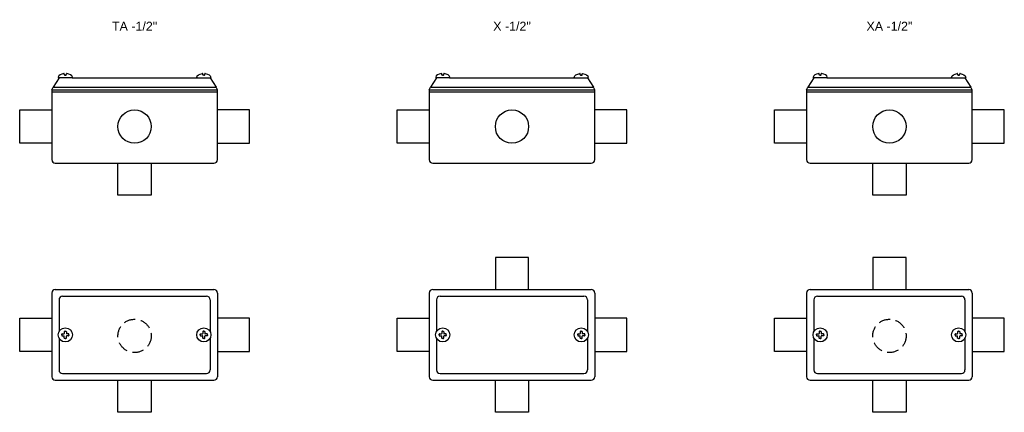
# Model space of a CAD drawing. Header units: millimetres. Extents: x -1637 to 3313, y 823 to 4086.
# Tile 18 of 18: x 2077 to 2630, y 3858 to 4078. Entities that reach past the tile are written whole.
import ezdxf
from ezdxf.enums import TextEntityAlignment as Align

# ---------------------------------------------------------------- set-up
doc = ezdxf.new("R2010")
doc.units = ezdxf.units.MM
doc.linetypes.add('HIDDEN', pattern=[9.525, 6.35, -3.175])
doc.layers.add('CONDULETE', color=8, linetype='Continuous')
doc.layers.add('FURO VASADO', color=251, linetype='HIDDEN')
doc.styles.get("Standard").update_dxf_attribs({"font": 'arial.ttf'})

msp = doc.modelspace()

# ---------------------------------------------------------------- linework, layer by layer
at = {"layer": 'CONDULETE'}
for p, q in [((2102.47, 4047.14), (2102.42, 4047.7)), ((2102.99, 4046.96), (2102.67, 4046.96)), ((2102.99, 4046.96), (2103.31, 4046.96)), ((2103.51, 4047.14), (2103.56, 4047.7)), ((2180.23, 4047.14), (2180.18, 4047.7)), ((2180.74, 4046.96), (2180.42, 4046.96)), ((2180.74, 4046.96), (2181.06, 4046.96)), ((2181.26, 4047.14), (2181.31, 4047.7)), ((2314.38, 4047.14), (2314.32, 4047.7)), ((2314.89, 4046.96), (2314.57, 4046.96)), ((2314.89, 4046.96), (2315.21, 4046.96)), ((2315.41, 4047.14), (2315.46, 4047.7)), ((2392.13, 4047.14), (2392.08, 4047.7)), ((2392.65, 4046.96), (2392.33, 4046.96)), ((2392.65, 4046.96), (2392.97, 4046.96)), ((2393.17, 4047.14), (2393.22, 4047.7)), ((2526.28, 4047.14), (2526.23, 4047.7)), ((2526.8, 4046.96), (2526.48, 4046.96)), ((2526.8, 4046.96), (2527.12, 4046.96)), ((2527.32, 4047.14), (2527.37, 4047.7)), ((2604.03, 4047.14), (2603.98, 4047.7)), ((2604.55, 4046.96), (2604.23, 4046.96)), ((2604.55, 4046.96), (2604.87, 4046.96)), ((2605.07, 4047.14), (2605.12, 4047.7)), ((2099.46, 4045.51), (2096.09, 4040.3)), ((2106.76, 4045.51), (2099.22, 4045.51)), ((2106.76, 4045.51), (2176.97, 4045.51)), ((2176.97, 4045.51), (2184.52, 4045.51)), ((2184.27, 4045.51), (2187.64, 4040.3)), ((2311.37, 4045.51), (2308, 4040.3)), ((2318.67, 4045.51), (2311.12, 4045.51)), ((2318.67, 4045.51), (2388.88, 4045.51)), ((2388.88, 4045.51), (2396.42, 4045.51)), ((2396.18, 4045.51), (2399.55, 4040.3)), ((2523.27, 4045.51), (2519.9, 4040.3)), ((2530.57, 4045.51), (2523.03, 4045.51)), ((2530.57, 4045.51), (2600.78, 4045.51)), ((2600.78, 4045.51), (2608.33, 4045.51)), ((2608.08, 4045.51), (2611.45, 4040.3)), ((2095.37, 4038.64), (2096.09, 4040.3)), ((2095.37, 4038.64), (2095.37, 3999.51)), ((2095.37, 4038.64), (2188.37, 4038.64)), ((2095.37, 4037.51), (2188.37, 4037.51)), ((2096.09, 4040.3), (2187.64, 4040.3)), ((2188.37, 4038.64), (2187.64, 4040.3)), ((2188.37, 3999.51), (2188.37, 4038.64)), ((2307.27, 4038.64), (2308, 4040.3)), ((2307.27, 4038.64), (2307.27, 3999.51)), ((2307.27, 4038.64), (2400.27, 4038.64)), ((2307.27, 4037.51), (2400.27, 4037.51)), ((2308, 4040.3), (2399.55, 4040.3)), ((2400.27, 4038.64), (2399.55, 4040.3)), ((2400.27, 3999.51), (2400.27, 4038.64)), ((2519.18, 4038.64), (2519.9, 4040.3)), ((2519.18, 4038.64), (2519.18, 3999.51)), ((2519.18, 4038.64), (2612.18, 4038.64)), ((2519.18, 4037.51), (2612.18, 4037.51)), ((2519.9, 4040.3), (2611.45, 4040.3)), ((2612.18, 4038.64), (2611.45, 4040.3)), ((2612.18, 3999.51), (2612.18, 4038.64)), ((2077.37, 4008.72), (2077.37, 4027.42)), ((2077.37, 4027.42), (2095.37, 4027.42)), ((2206.37, 4027.42), (2188.37, 4027.42)), ((2206.37, 4008.72), (2206.37, 4027.42)), ((2289.27, 4008.72), (2289.27, 4027.42)), ((2289.27, 4027.42), (2307.27, 4027.42)), ((2418.27, 4027.42), (2400.27, 4027.42)), ((2418.27, 4008.72), (2418.27, 4027.42)), ((2501.18, 4008.72), (2501.18, 4027.42)), ((2501.18, 4027.42), (2519.18, 4027.42)), ((2630.18, 4027.42), (2612.18, 4027.42)), ((2630.18, 4008.72), (2630.18, 4027.42)), ((2095.37, 4008.72), (2077.37, 4008.72)), ((2188.37, 4008.72), (2206.37, 4008.72)), ((2307.27, 4008.72), (2289.27, 4008.72)), ((2400.27, 4008.72), (2418.27, 4008.72)), ((2519.18, 4008.72), (2501.18, 4008.72)), ((2612.18, 4008.72), (2630.18, 4008.72)), ((2097.37, 3997.51), (2186.37, 3997.51)), ((2132.52, 3979.51), (2132.52, 3997.51)), ((2151.22, 3997.51), (2151.22, 3979.51)), ((2309.27, 3997.51), (2398.27, 3997.51)), ((2521.18, 3997.51), (2610.18, 3997.51)), ((2556.33, 3979.51), (2556.33, 3997.51)), ((2575.03, 3997.51), (2575.03, 3979.51)), ((2151.22, 3979.51), (2132.52, 3979.51)), ((2575.03, 3979.51), (2556.33, 3979.51)), ((2363.12, 3944.57), (2344.42, 3944.57)), ((2344.42, 3944.57), (2344.42, 3926.57)), ((2363.12, 3926.57), (2363.12, 3944.57)), ((2575.03, 3944.57), (2556.33, 3944.57)), ((2556.33, 3944.57), (2556.33, 3926.57)), ((2575.03, 3926.57), (2575.03, 3944.57)), ((2097.37, 3926.57), (2186.37, 3926.57)), ((2309.27, 3926.57), (2398.27, 3926.57)), ((2521.18, 3926.57), (2610.18, 3926.57)), ((2095.37, 3924.57), (2095.37, 3877.57)), ((2099.46, 3920.78), (2099.46, 3902.94)), ((2101.46, 3922.78), (2182.27, 3922.78)), ((2184.27, 3920.78), (2184.27, 3902.94)), ((2188.37, 3924.57), (2188.37, 3877.57)), ((2307.27, 3924.57), (2307.27, 3877.57)), ((2311.37, 3920.78), (2311.37, 3902.94)), ((2313.37, 3922.78), (2394.18, 3922.78)), ((2396.18, 3920.78), (2396.18, 3902.94)), ((2400.27, 3924.57), (2400.27, 3877.57)), ((2519.18, 3924.57), (2519.18, 3877.57)), ((2523.27, 3920.78), (2523.27, 3902.94)), ((2525.27, 3922.78), (2606.08, 3922.78)), ((2608.08, 3920.78), (2608.08, 3902.94)), ((2612.18, 3924.57), (2612.18, 3877.57)), ((2077.37, 3891.72), (2077.37, 3910.42)), ((2077.37, 3910.42), (2095.37, 3910.42)), ((2206.37, 3910.42), (2188.37, 3910.42)), ((2206.37, 3891.72), (2206.37, 3910.42)), ((2289.27, 3891.72), (2289.27, 3910.42)), ((2289.27, 3910.42), (2307.27, 3910.42)), ((2418.27, 3910.42), (2400.27, 3910.42)), ((2418.27, 3891.72), (2418.27, 3910.42)), ((2501.18, 3891.72), (2501.18, 3910.42)), ((2501.18, 3910.42), (2519.18, 3910.42)), ((2630.18, 3910.42), (2612.18, 3910.42)), ((2630.18, 3891.72), (2630.18, 3910.42)), ((2102.42, 3902.87), (2102.42, 3901.8)), ((2102.99, 3903.07), (2102.62, 3903.07)), ((2102.99, 3903.07), (2103.36, 3903.07)), ((2103.56, 3902.87), (2103.56, 3901.8)), ((2180.17, 3902.87), (2180.17, 3901.8)), ((2180.74, 3903.07), (2180.37, 3903.07)), ((2180.74, 3903.07), (2181.11, 3903.07)), ((2181.31, 3902.87), (2181.31, 3901.8)), ((2314.32, 3902.87), (2314.32, 3901.8)), ((2314.89, 3903.07), (2314.52, 3903.07)), ((2314.89, 3903.07), (2315.26, 3903.07)), ((2315.46, 3902.87), (2315.46, 3901.8)), ((2392.08, 3902.87), (2392.08, 3901.8)), ((2392.65, 3903.07), (2392.28, 3903.07)), ((2392.65, 3903.07), (2393.02, 3903.07)), ((2393.22, 3902.87), (2393.22, 3901.8)), ((2526.23, 3902.87), (2526.23, 3901.8)), ((2526.8, 3903.07), (2526.43, 3903.07)), ((2526.8, 3903.07), (2527.17, 3903.07)), ((2527.37, 3902.87), (2527.37, 3901.8)), ((2603.98, 3902.87), (2603.98, 3901.8)), ((2604.55, 3903.07), (2604.18, 3903.07)), ((2604.55, 3903.07), (2604.92, 3903.07)), ((2605.12, 3902.87), (2605.12, 3901.8)), ((2099.46, 3899.21), (2099.46, 3881.37)), ((2101, 3901.07), (2101, 3901.44)), ((2101, 3901.07), (2101, 3900.7)), ((2101.2, 3901.64), (2102.26, 3901.64)), ((2101.2, 3900.5), (2102.26, 3900.5)), ((2102.42, 3899.28), (2102.42, 3900.34)), ((2102.99, 3899.08), (2102.62, 3899.08)), ((2102.99, 3899.08), (2103.36, 3899.08)), ((2103.56, 3899.28), (2103.56, 3900.34)), ((2104.78, 3901.64), (2103.72, 3901.64)), ((2104.78, 3900.5), (2103.72, 3900.5)), ((2104.98, 3901.07), (2104.98, 3901.44)), ((2104.98, 3901.07), (2104.98, 3900.7)), ((2178.75, 3901.07), (2178.75, 3901.44)), ((2178.75, 3901.07), (2178.75, 3900.7)), ((2178.95, 3901.64), (2180.02, 3901.64)), ((2178.95, 3900.5), (2180.02, 3900.5)), ((2180.17, 3899.28), (2180.17, 3900.34)), ((2180.74, 3899.08), (2180.37, 3899.08)), ((2180.74, 3899.08), (2181.11, 3899.08)), ((2181.31, 3899.28), (2181.31, 3900.34)), ((2182.54, 3901.64), (2181.47, 3901.64)), ((2182.54, 3900.5), (2181.47, 3900.5)), ((2182.74, 3901.07), (2182.74, 3901.44)), ((2182.74, 3901.07), (2182.74, 3900.7)), ((2184.27, 3899.21), (2184.27, 3881.37)), ((2311.37, 3899.21), (2311.37, 3881.37)), ((2312.9, 3901.07), (2312.9, 3901.44)), ((2312.9, 3901.07), (2312.9, 3900.7)), ((2313.1, 3901.64), (2314.16, 3901.64)), ((2313.1, 3900.5), (2314.16, 3900.5)), ((2314.32, 3899.28), (2314.32, 3900.34)), ((2314.89, 3899.08), (2314.52, 3899.08)), ((2314.89, 3899.08), (2315.26, 3899.08)), ((2315.46, 3899.28), (2315.46, 3900.34)), ((2316.69, 3901.64), (2315.62, 3901.64)), ((2316.69, 3900.5), (2315.62, 3900.5)), ((2316.89, 3901.07), (2316.89, 3901.44)), ((2316.89, 3901.07), (2316.89, 3900.7)), ((2390.65, 3901.07), (2390.65, 3901.44)), ((2390.65, 3901.07), (2390.65, 3900.7)), ((2390.85, 3901.64), (2391.92, 3901.64)), ((2390.85, 3900.5), (2391.92, 3900.5)), ((2392.08, 3899.28), (2392.08, 3900.34)), ((2392.65, 3899.08), (2392.28, 3899.08)), ((2392.65, 3899.08), (2393.02, 3899.08)), ((2393.22, 3899.28), (2393.22, 3900.34)), ((2394.44, 3901.64), (2393.38, 3901.64)), ((2394.44, 3900.5), (2393.38, 3900.5)), ((2394.64, 3901.07), (2394.64, 3901.44)), ((2394.64, 3901.07), (2394.64, 3900.7)), ((2396.18, 3899.21), (2396.18, 3881.37)), ((2523.27, 3899.21), (2523.27, 3881.37)), ((2524.8, 3901.07), (2524.8, 3901.44)), ((2524.8, 3901.07), (2524.8, 3900.7)), ((2525, 3901.64), (2526.07, 3901.64)), ((2525, 3900.5), (2526.07, 3900.5)), ((2526.23, 3899.28), (2526.23, 3900.34)), ((2526.8, 3899.08), (2526.43, 3899.08)), ((2526.8, 3899.08), (2527.17, 3899.08)), ((2527.37, 3899.28), (2527.37, 3900.34)), ((2528.59, 3901.64), (2527.53, 3901.64)), ((2528.59, 3900.5), (2527.53, 3900.5)), ((2528.79, 3901.07), (2528.79, 3901.44)), ((2528.79, 3901.07), (2528.79, 3900.7)), ((2602.56, 3901.07), (2602.56, 3901.44)), ((2602.56, 3901.07), (2602.56, 3900.7)), ((2602.76, 3901.64), (2603.82, 3901.64)), ((2602.76, 3900.5), (2603.82, 3900.5)), ((2603.98, 3899.28), (2603.98, 3900.34)), ((2604.55, 3899.08), (2604.18, 3899.08)), ((2604.55, 3899.08), (2604.92, 3899.08)), ((2605.12, 3899.28), (2605.12, 3900.34)), ((2606.35, 3901.64), (2605.28, 3901.64)), ((2606.35, 3900.5), (2605.28, 3900.5)), ((2606.55, 3901.07), (2606.55, 3901.44)), ((2606.55, 3901.07), (2606.55, 3900.7)), ((2608.08, 3899.21), (2608.08, 3881.37)), ((2095.37, 3891.72), (2077.37, 3891.72)), ((2188.37, 3891.72), (2206.37, 3891.72)), ((2307.27, 3891.72), (2289.27, 3891.72)), ((2400.27, 3891.72), (2418.27, 3891.72)), ((2519.18, 3891.72), (2501.18, 3891.72)), ((2612.18, 3891.72), (2630.18, 3891.72)), ((2097.37, 3875.57), (2186.37, 3875.57)), ((2101.46, 3879.37), (2182.27, 3879.37)), ((2132.52, 3857.57), (2132.52, 3875.57)), ((2151.22, 3875.57), (2151.22, 3857.57)), ((2309.27, 3875.57), (2398.27, 3875.57)), ((2313.37, 3879.37), (2394.18, 3879.37)), ((2344.42, 3857.57), (2344.42, 3875.57)), ((2363.12, 3875.57), (2363.12, 3857.57)), ((2521.18, 3875.57), (2610.18, 3875.57)), ((2525.27, 3879.37), (2606.08, 3879.37)), ((2556.33, 3857.57), (2556.33, 3875.57)), ((2575.03, 3875.57), (2575.03, 3857.57)), ((2151.22, 3857.57), (2132.52, 3857.57)), ((2363.12, 3857.57), (2344.42, 3857.57)), ((2575.03, 3857.57), (2556.33, 3857.57))]:
    msp.add_line(p, q, dxfattribs=at)
for centre, radius in [((2141.87, 4018.07), 9.35), ((2353.77, 4018.07), 9.35), ((2565.68, 4018.07), 9.35), ((2102.99, 3901.07), 3.99), ((2180.74, 3901.07), 3.99), ((2314.89, 3901.07), 3.99), ((2392.65, 3901.07), 3.99), ((2526.8, 3901.07), 3.99), ((2604.55, 3901.07), 3.99)]:
    msp.add_circle(centre, radius, dxfattribs=at)
for centre, radius, start, end in [((2102.22, 4047.68), 0.2, 5.1527, 97.0004), ((2102.67, 4047.16), 0.2, 185.1527, 270), ((2103.31, 4047.16), 0.2, 270, 354.8473), ((2103.76, 4047.68), 0.2, 82.9996, 174.8473), ((2179.98, 4047.68), 0.2, 5.1527, 97.0004), ((2180.42, 4047.16), 0.2, 185.1527, 270), ((2181.06, 4047.16), 0.2, 270, 354.8473), ((2181.51, 4047.68), 0.2, 82.9996, 174.8473), ((2314.13, 4047.68), 0.2, 5.1527, 97.0004), ((2314.57, 4047.16), 0.2, 185.1527, 270), ((2315.21, 4047.16), 0.2, 270, 354.8473), ((2315.66, 4047.68), 0.2, 82.9996, 174.8473), ((2391.88, 4047.68), 0.2, 5.1527, 97.0004), ((2392.33, 4047.16), 0.2, 185.1527, 270), ((2392.97, 4047.16), 0.2, 270, 354.8473), ((2393.42, 4047.68), 0.2, 82.9996, 174.8473), ((2526.03, 4047.68), 0.2, 5.1527, 97.0004), ((2526.48, 4047.16), 0.2, 185.1527, 270), ((2527.12, 4047.16), 0.2, 270, 354.8473), ((2527.57, 4047.68), 0.2, 82.9996, 174.8473), ((2603.78, 4047.68), 0.2, 5.1527, 97.0004), ((2604.23, 4047.16), 0.2, 185.1527, 270), ((2604.87, 4047.16), 0.2, 270, 354.8473), ((2605.32, 4047.68), 0.2, 82.9996, 174.8473), ((2099.22, 4045.71), 0.2, 170.9615, 270), ((2106.76, 4045.71), 0.2, 270, 9.0385), ((2176.97, 4045.71), 0.2, 170.9615, 270), ((2184.52, 4045.71), 0.2, 270, 9.0385), ((2311.12, 4045.71), 0.2, 170.9615, 270), ((2318.67, 4045.71), 0.2, 270, 9.0385), ((2388.88, 4045.71), 0.2, 170.9615, 270), ((2396.42, 4045.71), 0.2, 270, 9.0385), ((2523.03, 4045.71), 0.2, 170.9615, 270), ((2530.57, 4045.71), 0.2, 270, 9.0385), ((2600.78, 4045.71), 0.2, 170.9615, 270), ((2608.33, 4045.71), 0.2, 270, 9.0385), ((2097.37, 3999.51), 2, 180, 270), ((2186.37, 3999.51), 2, 270, 0), ((2309.27, 3999.51), 2, 180, 270), ((2398.27, 3999.51), 2, 270, 0), ((2521.18, 3999.51), 2, 180, 270), ((2610.18, 3999.51), 2, 270, 0), ((2097.37, 3924.57), 2, 90, 180), ((2186.37, 3924.57), 2, 0, 90), ((2309.27, 3924.57), 2, 90, 180), ((2398.27, 3924.57), 2, 0, 90), ((2521.18, 3924.57), 2, 90, 180), ((2610.18, 3924.57), 2, 0, 90), ((2101.46, 3920.78), 2, 90, 180), ((2182.27, 3920.78), 2, 0, 90), ((2313.37, 3920.78), 2, 90, 180), ((2394.18, 3920.78), 2, 0, 90), ((2525.27, 3920.78), 2, 90, 180), ((2606.08, 3920.78), 2, 0, 90), ((2102.62, 3902.87), 0.2, 90, 180), ((2103.36, 3902.87), 0.2, 0, 90), ((2180.37, 3902.87), 0.2, 90, 180), ((2181.11, 3902.87), 0.2, 0, 90), ((2314.52, 3902.87), 0.2, 90, 180), ((2315.26, 3902.87), 0.2, 0, 90), ((2392.28, 3902.87), 0.2, 90, 180), ((2393.02, 3902.87), 0.2, 0, 90), ((2526.43, 3902.87), 0.2, 90, 180), ((2527.17, 3902.87), 0.2, 0, 90), ((2604.18, 3902.87), 0.2, 90, 180), ((2604.92, 3902.87), 0.2, 0, 90), ((2101.2, 3901.44), 0.2, 90, 180), ((2101.2, 3900.7), 0.2, 180, 270), ((2102.26, 3901.8), 0.16, 270, 0), ((2102.26, 3900.34), 0.16, 0, 90), ((2102.62, 3899.28), 0.2, 180, 270), ((2103.36, 3899.28), 0.2, 270, 0), ((2103.72, 3901.8), 0.16, 180, 270), ((2103.72, 3900.34), 0.16, 90, 180), ((2104.78, 3901.44), 0.2, 0, 90), ((2104.78, 3900.7), 0.2, 270, 0), ((2178.95, 3901.44), 0.2, 90, 180), ((2178.95, 3900.7), 0.2, 180, 270), ((2180.02, 3901.8), 0.16, 270, 0), ((2180.02, 3900.34), 0.16, 0, 90), ((2180.37, 3899.28), 0.2, 180, 270), ((2181.11, 3899.28), 0.2, 270, 0), ((2181.47, 3901.8), 0.16, 180, 270), ((2181.47, 3900.34), 0.16, 90, 180), ((2182.54, 3901.44), 0.2, 0, 90), ((2182.54, 3900.7), 0.2, 270, 0), ((2313.1, 3901.44), 0.2, 90, 180), ((2313.1, 3900.7), 0.2, 180, 270), ((2314.16, 3901.8), 0.16, 270, 0), ((2314.16, 3900.34), 0.16, 0, 90), ((2314.52, 3899.28), 0.2, 180, 270), ((2315.26, 3899.28), 0.2, 270, 0), ((2315.62, 3901.8), 0.16, 180, 270), ((2315.62, 3900.34), 0.16, 90, 180), ((2316.69, 3901.44), 0.2, 0, 90), ((2316.69, 3900.7), 0.2, 270, 0), ((2390.85, 3901.44), 0.2, 90, 180), ((2390.85, 3900.7), 0.2, 180, 270), ((2391.92, 3901.8), 0.16, 270, 0), ((2391.92, 3900.34), 0.16, 0, 90), ((2392.28, 3899.28), 0.2, 180, 270), ((2393.02, 3899.28), 0.2, 270, 0), ((2393.38, 3901.8), 0.16, 180, 270), ((2393.38, 3900.34), 0.16, 90, 180), ((2394.44, 3901.44), 0.2, 0, 90), ((2394.44, 3900.7), 0.2, 270, 0), ((2525, 3901.44), 0.2, 90, 180), ((2525, 3900.7), 0.2, 180, 270), ((2526.07, 3901.8), 0.16, 270, 0), ((2526.07, 3900.34), 0.16, 0, 90), ((2526.43, 3899.28), 0.2, 180, 270), ((2527.17, 3899.28), 0.2, 270, 0), ((2527.53, 3901.8), 0.16, 180, 270), ((2527.53, 3900.34), 0.16, 90, 180), ((2528.59, 3901.44), 0.2, 0, 90), ((2528.59, 3900.7), 0.2, 270, 0), ((2602.76, 3901.44), 0.2, 90, 180), ((2602.76, 3900.7), 0.2, 180, 270), ((2603.82, 3901.8), 0.16, 270, 0), ((2603.82, 3900.34), 0.16, 0, 90), ((2604.18, 3899.28), 0.2, 180, 270), ((2604.92, 3899.28), 0.2, 270, 0), ((2605.28, 3901.8), 0.16, 180, 270), ((2605.28, 3900.34), 0.16, 90, 180), ((2606.35, 3901.44), 0.2, 0, 90), ((2606.35, 3900.7), 0.2, 270, 0), ((2101.46, 3881.37), 2, 180, 270), ((2182.27, 3881.37), 2, 270, 0), ((2313.37, 3881.37), 2, 180, 270), ((2394.18, 3881.37), 2, 270, 0), ((2525.27, 3881.37), 2, 180, 270), ((2606.08, 3881.37), 2, 270, 0), ((2097.37, 3877.57), 2, 180, 270), ((2186.37, 3877.57), 2, 270, 0), ((2309.27, 3877.57), 2, 180, 270), ((2398.27, 3877.57), 2, 270, 0), ((2521.18, 3877.57), 2, 180, 270), ((2610.18, 3877.57), 2, 270, 0)]:
    msp.add_arc(centre, radius, start, end, dxfattribs=at)
for centre, start_param, end_param in [((2102.99, 4045.51), 4.912545, 6.1872), ((2102.99, 4045.51), 3.237578, 4.512233), ((2314.89, 4045.51), 4.912545, 6.1872), ((2314.89, 4045.51), 3.237578, 4.512233), ((2526.8, 4045.51), 4.912545, 6.1872), ((2526.8, 4045.51), 3.237578, 4.512233)]:
    msp.add_ellipse(centre, major_axis=(-3.99, 0), ratio=0.605263, start_param=start_param, end_param=end_param, dxfattribs=at)
at = {"layer": 'CONDULETE', "extrusion": (0, 0, -1)}
for centre, start_param, end_param in [((2180.74, 4045.51), 3.237578, 4.512233), ((2180.74, 4045.51), 4.912545, 6.1872), ((2392.65, 4045.51), 3.237578, 4.512233), ((2392.65, 4045.51), 4.912545, 6.1872), ((2604.55, 4045.51), 3.237578, 4.512233), ((2604.55, 4045.51), 4.912545, 6.1872)]:
    msp.add_ellipse(centre, major_axis=(3.99, 0), ratio=0.605263, start_param=start_param, end_param=end_param, dxfattribs=at)
at = {"layer": 'FURO VASADO', "linetype": 'HIDDEN'}
for centre in [(2141.87, 3900.5), (2565.68, 3900.5)]:
    msp.add_circle(centre, 9.35, dxfattribs=at)

# ---------------------------------------------------------------- texts
at = {"color": 1}
for s, p in [('TA -1/2"', (2141.87, 4074.55)), ('X -1/2"', (2353.77, 4074.55)), ('XA -1/2"', (2565.68, 4074.55))]:
    msp.add_text(s, height=5, dxfattribs=at).set_placement(p, align=Align.MIDDLE)

doc.saveas('drawing.dxf')
